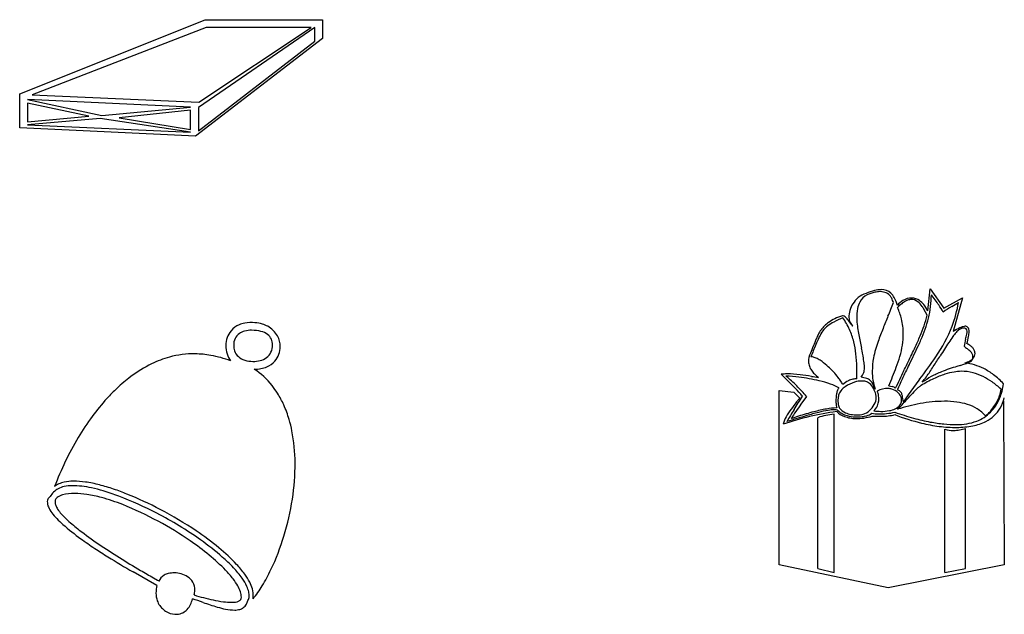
# Model space of a CAD drawing. Extents: x -22.9 to 5.1, y -1.1 to 4.1.
# Tile 4 of 4: x -1.1 to 5.1, y -0.2 to 3.6. Entities that reach past the tile are written whole.
import ezdxf

# ---------------------------------------------------------------- set-up
doc = ezdxf.new("R2010")
doc.units = 0

msp = doc.modelspace()

# ---------------------------------------------------------------- linework, layer by layer
at = {"layer": 'Default', "color": 72, "linetype": 'CONTINUOUS'}
for p, q in [((-1.138024, 3.090819), (0.039728, 3.562074)), ((0.04667, 3.512712), (-1.059353, 3.084648)), ((0.737741, 3.512712), (-0.002692, 3.005206)), ((0.001164, 3.039143), (0.714603, 3.512712)), ((0.039728, 3.562074), (0.787104, 3.562074)), ((0.714603, 3.512712), (0.04667, 3.512712)), ((0.737741, 3.426328), (0.737741, 3.512712)), ((0.787104, 3.562074), (0.787104, 3.442525)), ((0.787104, 3.442525), (-0.021203, 2.82164)), ((-0.002692, 2.856348), (0.737741, 3.426328)), ((-1.138024, 2.87563), (-1.138024, 3.090819)), ((-1.059353, 3.084648), (0.001164, 3.039143)), ((-1.088662, 3.054568), (-0.616635, 2.952759)), ((-0.052055, 3.005977), (-1.088662, 3.054568)), ((-0.699163, 2.948902), (-1.088662, 3.03143)), ((-1.088662, 3.03143), (-1.088662, 2.912652)), ((-0.616635, 2.952759), (-0.052055, 3.005977)), ((-0.002692, 3.005206), (-0.002692, 2.856348)), ((-1.088662, 2.912652), (-0.699163, 2.948902)), ((-0.052055, 2.987466), (-0.50557, 2.939647)), ((-0.052055, 2.865603), (-0.052055, 2.987466)), ((-0.627433, 2.935019), (-1.088662, 2.89337)), ((-1.088662, 2.89337), (-0.052055, 2.848635)), ((-0.052055, 2.848635), (-0.627433, 2.935019)), ((-0.50557, 2.939647), (-0.052055, 2.865603)), ((-0.021203, 2.82164), (-1.138024, 2.87563)), ((4.632072, 1.71363), (4.647497, 1.85169)), ((4.647497, 1.85169), (4.733881, 1.729056)), ((4.733881, 1.729056), (4.852659, 1.796157)), ((4.852659, 1.796157), (4.79327, 1.58174)), ((4.61833, 1.703704), (4.610068, 1.719406)), ((4.628986, 1.684321), (4.61833, 1.703704)), ((4.200627, 1.527774), (4.211791, 1.47479)), ((4.18087, 1.28171), (4.18087, 1.356603)), ((4.839117, 1.365941), (4.818033, 1.359712)), ((4.839117, 1.365941), (4.862348, 1.373259)), ((3.700359, 1.309476), (3.769938, 1.241623)), ((3.687247, 0.09933), (3.687247, 1.207667)), ((3.687247, 1.207667), (3.781344, 1.195326)), ((3.781344, 1.195326), (3.818366, 1.158304)), ((4.384489, 1.235433), (4.406195, 1.231977)), ((3.818366, 1.158304), (3.799289, 1.13372)), ((3.862329, 1.168331), (3.826683, 1.119634)), ((5.114125, 1.140565), (5.118767, 1.159134)), ((5.114125, 1.140565), (5.118753, 0.09933)), ((3.934058, 0.076191), (3.934058, 1.034128)), ((4.036639, 0.05151), (4.036639, 1.055724)), ((4.741594, 0.05151), (4.741594, 0.961627)), ((4.871941, 0.076963), (4.871941, 0.965483)), ((4.379861, -0.046443), (3.687247, 0.09933)), ((3.934058, 0.076191), (4.036639, 0.05151)), ((5.118753, 0.09933), (4.379861, -0.046443)), ((4.741594, 0.05151), (4.871941, 0.076963)), ((-0.266473, -0.031256), (-0.417273, 0.054663)), ((-0.287817, 0.016615), (-0.262642, 0.002391)), ((-0.251047, -0.00349), (-0.254132, -0.005032))]:
    msp.add_line(p, q, dxfattribs=at)
for centre, radius, start, end in [((4.275497, 1.695877), 0.132064, 105.475445, 129.846965), ((4.418658, 1.385125), 0.472964, 105.298918, 112.159966), ((4.373137, 1.518091), 0.321801, 103.782101, 113.187883), ((4.342941, 1.661918), 0.186, 92.040532, 105.298918), ((4.330508, 1.691882), 0.142859, 91.177258, 103.782101), ((4.329606, 1.735763), 0.098968, 72.644779, 91.177258), ((4.339359, 1.762449), 0.085406, 46.674046, 92.040532), ((4.33749, 1.760989), 0.072539, 42.269683, 72.644779), ((4.319612, 1.741514), 0.114185, 29.056467, 46.674046), ((4.060765, 1.814242), 0.594446, 345.587817, 360.115403), ((3.725829, 1.093471), 1.176855, 33.905212, 37.841026), ((4.288668, 1.673286), 0.157174, 147.394102, 181.39203), ((4.300857, 1.665489), 0.171644, 129.846965, 147.394102), ((4.34321, 1.694913), 0.160037, 152.537029, 168.563353), ((4.295184, 1.719874), 0.105912, 117.408854, 152.537029), ((0.431039, 3.30431), 4.269766, 337.633558, 338.872645), ((4.329119, 1.75338), 0.083851, 27.949827, 42.269683), ((4.293155, 1.734298), 0.124564, 14.414179, 27.949827), ((4.233592, 1.693721), 0.21259, 14.67185, 29.056467), ((4.552788, 1.654142), 0.147034, 122.034934, 140.550674), ((4.64284, 1.542917), 0.277876, 129.203032, 136.645086), ((4.56709, 1.635786), 0.158031, 119.003726, 129.203032), ((4.527263, 1.694935), 0.098913, 88.051304, 122.034934), ((4.536343, 1.691248), 0.094616, 106.567856, 119.003726), ((4.527586, 1.72068), 0.063909, 93.848947, 106.567856), ((4.527843, 1.716869), 0.067729, 52.212674, 93.848947), ((4.527495, 1.701754), 0.092091, 55.345283, 88.051304), ((4.469558, 1.649893), 0.156453, 35.426096, 50.37276), ((4.506321, 1.671123), 0.129328, 39.328433, 55.345283), ((4.438706, 1.615725), 0.216739, 26.854133, 39.328433), ((4.630589, 2.052455), 0.348449, 296.48358, 304.505056), ((4.037121, 1.903443), 0.802831, 339.048091, 350.092267), ((4.457008, 1.671892), 0.27614, 168.563353, 181.596312), ((4.035162, 1.554155), 0.443584, 13.928328, 23.873742), ((4.445678, 1.632906), 0.185759, 27.752815, 35.426096), ((4.183361, 1.40098), 0.625587, 29.091701, 33.905212), ((4.930705, 1.450083), 0.324545, 116.48358, 128.195198), ((0.321983, 1.469456), 0.167976, 100.180736, 113.186319), ((0.334325, 1.400728), 0.237804, 84.574417, 100.180736), ((0.33273, 1.383938), 0.254669, 73.494604, 84.574417), ((0.357898, 1.468872), 0.166084, 61.177388, 73.494604), ((4.145211, 1.44935), 0.238147, 127.061331, 143.126943), ((4.120941, 1.458385), 0.20211, 115.016591, 127.70413), ((4.148118, 1.437285), 0.249577, 115.268411, 125.924502), ((4.929596, -0.138835), 1.992277, 114.855767, 116.666392), ((4.210549, 1.305023), 0.395833, 107.752422, 115.268411), ((4.089248, 1.658708), 0.023307, 58.900819, 88.499929), ((3.756849, 1.425447), 0.414377, 23.966022, 35.980074), ((4.072017, 1.630143), 0.056666, 42.265426, 58.900819), ((3.496846, 1.13631), 0.81473, 35.974673, 40.761303), ((4.203639, 1.67122), 0.072121, 181.39203, 207.225677), ((4.227293, 1.683389), 0.098722, 207.225677, 223.924421), ((4.608333, 1.676109), 0.427524, 181.596312, 188.13812), ((9.572023, -0.45707), 5.614847, 157.633558, 158.497742), ((4.091375, 1.568096), 0.385669, 359.90241, 373.928328), ((3.583995, 1.969146), 1.083112, 337.452976, 344.75371), ((3.738697, 1.897008), 0.926979, 336.587281, 345.587817), ((0.314154, 1.494322), 0.141774, 139.627921, 180.613486), ((0.306613, 1.505339), 0.12894, 113.186319, 141.18737), ((0.303207, 1.502715), 0.080366, 124.045201, 154.906687), ((0.316321, 1.483306), 0.103789, 103.877488, 124.045201), ((0.333831, 1.412429), 0.176797, 89.329303, 103.877488), ((0.339075, 1.363458), 0.225779, 75.585356, 90.805522), ((0.364254, 1.461417), 0.124635, 54.022502, 75.585356), ((0.359671, 1.472095), 0.162406, 29.987451, 61.177388), ((4.098722, 1.484221), 0.180034, 143.126943, 154.113586), ((4.222425, 1.405675), 0.313161, 144.939039, 153.152864), ((4.089666, 1.498844), 0.150971, 127.70413, 144.939039), ((3.699119, 1.399785), 0.477553, 14.092037, 23.966022), ((5.530442, 1.80797), 1.359014, 188.13812, 191.898368), ((6.386882, 0.797735), 2.191448, 158.497742, 160.806801), ((3.983826, 1.568279), 0.493217, 342.94323, 359.90241), ((3.922107, 1.947482), 0.925987, 325.308664, 339.048091), ((5.002582, 1.400873), 0.257889, 137.326105, 144.752564), ((5.068254, 1.111164), 0.54503, 115.116049, 120.30008), ((4.910153, 1.486085), 0.132174, 125.253289, 137.326105), ((4.873049, 1.53858), 0.06789, 107.478007, 125.253289), ((4.910023, 1.448704), 0.172243, 108.46298, 115.116049), ((4.853725, 1.543784), 0.059561, 76.42285, 91.025131), ((4.871948, 1.566435), 0.048528, 92.276398, 109.843351), ((4.861881, 1.577555), 0.024819, 53.497305, 76.42285), ((4.870898, 1.592841), 0.022101, 41.760089, 92.276398), ((4.353526, 1.680666), 0.539355, 344.072616, 347.555189), ((4.866671, 1.584881), 0.016089, 357.851247, 411.693079), ((4.77136, 1.588457), 0.111468, 347.555189, 357.851247), ((4.865061, 1.589343), 0.028813, 14.756153, 39.217167), ((4.730672, 1.5807), 0.16442, 349.238379, 359.56756), ((4.829416, 1.579954), 0.065674, 359.56756, 374.756153), ((0.322817, 1.49577), 0.10109, 156.055872, 181.244526), ((0.393992, 1.502383), 0.074013, 24.929602, 54.022502), ((0.380861, 1.498169), 0.087714, 359.014401, 383.810357), ((0.386518, 1.487587), 0.13141, 359.584118, 389.987451), ((6.381693, 0.473374), 2.67718, 156.634889, 158.767834), ((4.585879, 1.221705), 0.720523, 153.152864, 157.452811), ((4.559958, 1.260392), 0.692711, 154.113586, 156.634889), ((3.594182, 1.373442), 0.585747, 6.396332, 14.092037), ((5.442255, 1.126563), 1.191224, 160.806801, 163.390859), ((1.614897, 2.840935), 3.236677, 334.0454, 335.8643), ((3.264678, 2.101718), 1.428856, 335.8643, 337.452976), ((3.455784, 2.019511), 1.235276, 334.768028, 336.587281), ((8.09329, -0.698196), 3.99437, 146.418284, 147.842686), ((6.103324, 0.623019), 1.605735, 144.752564, 146.418284), ((5.085437, 1.471798), 0.221775, 164.072616, 175.902806), ((4.809755, 1.361223), 0.159858, 54.824651, 63.7633), ((4.543083, 1.616354), 0.355368, 341.672866, 349.238379), ((-0.033454, 0.86292), 0.576656, 88.979841, 105.384075), ((-0.034356, 0.81226), 0.627325, 79.800781, 88.979841), ((0.350962, 1.490759), 0.178585, 179.344152, 196.646696), ((0.318638, 1.481094), 0.144847, 196.646696, 216.163327), ((0.330822, 1.492091), 0.109081, 179.220754, 197.405219), ((0.306076, 1.484334), 0.083148, 197.405219, 228.881419), ((0.377261, 1.489369), 0.090681, 305.63503, 333.992463), ((0.361557, 1.494404), 0.107028, 335.256397, 361.207724), ((0.381494, 1.485166), 0.136438, 318.020102, 360.616235), ((3.990148, 1.392526), 0.115479, 154.132448, 181.21796), ((5.822484, 0.708293), 2.059472, 157.452811, 159.7669), ((2.869048, 1.19187), 1.372225, 9.217381, 11.898368), ((4.81583, 1.313418), 0.537524, 163.390859, 169.233103), ((0.008286, 3.64413), 5.046395, 333.240608, 334.768028), ((5.010615, 1.64428), 0.214392, 226.937386, 233.227574), ((4.735154, 1.275695), 0.245753, 46.366043, 53.227574), ((4.845592, 1.412071), 0.09765, 42.659913, 54.824651), ((4.870073, 1.41564), 0.051377, 28.123619, 47.5703), ((4.880043, 1.423479), 0.038952, 359.083206, 384.866045), ((4.870994, 1.435478), 0.063109, 26.343892, 42.659913), ((4.890011, 1.4409), 0.042862, 315.958239, 361.238649), ((4.881574, 1.440718), 0.051301, 1.238649, 26.343892), ((-0.014171, 0.792838), 0.649343, 105.384075, 116.085092), ((-0.053765, 0.704378), 0.736938, 69.717192, 79.800781), ((0.3243, 1.505211), 0.11086, 228.881419, 253.000084), ((0.341739, 1.56225), 0.170505, 253.000084, 270.889379), ((0.346296, 1.571708), 0.179953, 269.391606, 284.22863), ((0.361654, 1.511141), 0.117469, 284.22863, 305.63503), ((0.379088, 1.482643), 0.136584, 292.738241, 319.482073), ((3.966547, 1.392024), 0.091873, 181.21796, 199.992344), ((3.889028, 1.350743), 0.069806, 72.116531, 89.124192), ((3.869306, 1.289622), 0.13403, 60.492039, 72.116531), ((3.810292, 1.185348), 0.253846, 53.719123, 60.492039), ((3.669867, 0.99405), 0.491152, 47.788884, 53.719123), ((3.443971, 1.356603), 0.736898, 360, 366.396332), ((3.545349, 1.301618), 0.687078, 5.948841, 9.217381), ((4.743964, 1.327084), 0.464371, 169.233103, 179.750986), ((3.265977, 1.788525), 1.244094, 339.63353, 342.94323), ((-12.130222, 9.5314), 18.52362, 333.720308, 334.0454), ((0.965658, 3.993963), 4.521634, 323.082855, 325.308664), ((-1.446513, 5.299418), 7.274136, 327.196182, 327.842686), ((4.783447, 1.623731), 0.262606, 287.484966, 295.221084), ((4.815926, 1.550993), 0.176881, 287.150331, 298.558462), ((4.826239, 1.024398), 0.36002, 63.276657, 83.325287), ((4.871494, 1.436799), 0.055976, 295.221084, 306.119536), ((4.860106, 1.469821), 0.084465, 298.558462, 315.958239), ((4.884165, 1.419436), 0.034481, 306.119536, 328.426891), ((4.878884, 1.421603), 0.040126, 329.739641, 361.789163), ((0.065252, 0.630609), 0.829971, 116.085092, 126.846814), ((0.079574, 0.931009), 0.493898, 38.427498, 56.403276), ((0.354192, 1.581287), 0.238887, 269.682827, 279.920922), ((0.36597, 1.513943), 0.170521, 279.920922, 292.738241), ((3.986435, 1.39926), 0.113037, 199.992344, 214.461466), ((4.02631, 1.426626), 0.161399, 214.461466, 225.013269), ((3.619846, 0.938905), 0.565604, 38.327224, 47.788884), ((4.118842, 1.361233), 0.114019, 321.955385, 339.15009), ((4.156346, 1.346949), 0.073888, 339.15009, 361.018847), ((3.944176, 1.343176), 0.286091, 1.018847, 5.948841), ((4.628919, 1.327584), 0.349325, 179.750986, 198.735713), ((1.834388, 2.319975), 2.771145, 336.960254, 339.63353), ((8.290435, -0.552113), 4.250937, 153.720308, 155.373829), ((7.272982, -0.019072), 3.089627, 153.240608, 155.178413), ((3.340847, 2.213723), 1.578494, 324.344586, 327.196182), ((4.934868, 0.789304), 0.577766, 111.940937, 118.967916), ((5.1286, 0.308371), 1.096253, 106.457203, 111.940937), ((4.871276, 0.906108), 0.42415, 99.748723, 107.842556), ((4.853713, 1.008335), 0.320425, 91.507181, 99.748723), ((4.852223, 1.064951), 0.26379, 75.020162, 91.507181), ((4.835075, 1.000862), 0.330133, 63.240323, 75.020162), ((4.807525, 0.987228), 0.401634, 52.719768, 63.276657), ((0.162979, 0.500197), 0.992936, 126.846814, 133.431333), ((3.743306, 0.923229), 0.388627, 90.680607, 96.344679), ((3.724383, 0.631308), 0.666634, 82.295994, 89.41323), ((2.984791, 0.399041), 1.168376, 45.797455, 50.293713), ((3.745714, 0.720495), 0.591376, 82.712145, 90.680607), ((3.628101, -0.080438), 1.384863, 76.871128, 82.295994), ((3.523701, -1.015511), 2.341521, 80.922616, 82.712145), ((4.138737, 2.834019), 1.556831, 260.922616, 262.588521), ((4.081587, 1.481929), 0.239591, 225.013269, 233.154652), ((3.767183, 0.515872), 0.772548, 71.287953, 76.871128), ((3.804973, 1.085253), 0.329617, 33.164821, 38.327224), ((3.977196, 1.197801), 0.12388, 21.855197, 33.164821), ((4.179131, 1.154168), 0.124968, 113.576307, 134.09556), ((4.246271, 1.01808), 0.254216, 107.995355, 123.122666), ((4.198489, 1.117743), 0.166125, 104.831217, 114.670574), ((4.181957, 1.180176), 0.10154, 90.613465, 104.831217), ((4.213222, 1.11982), 0.147243, 90.585232, 107.995355), ((4.191264, 1.12001), 0.171836, 71.712803, 84.197836), ((4.212666, 1.174321), 0.09274, 74.034469, 90.585232), ((4.217906, 1.192636), 0.073689, 53.839122, 74.034469), ((4.220239, 1.213224), 0.074258, 51.184655, 70.372079), ((4.206699, 1.180349), 0.09024, 24.446144, 52.69797), ((4.236147, 1.231311), 0.050205, 24.321486, 52.392355), ((3.801939, 1.017595), 0.534134, 21.733567, 26.029211), ((5.539843, 0.782543), 1.180084, 155.178413, 158.643495), ((8.042633, -1.322893), 4.330062, 143.082855, 144.610792), ((5.039851, 0.497285), 0.867241, 115.252972, 121.273064), ((5.074177, 0.537651), 0.865405, 118.967916, 123.494856), ((4.204654, 1.594034), 0.515397, 319.504788, 324.344586), ((4.923413, 0.744134), 0.594308, 107.842556, 115.252972), ((4.783215, 0.898017), 0.445314, 54.672693, 63.240323), ((4.687525, 0.763006), 0.610797, 47.785043, 54.672693), ((4.750792, 0.912701), 0.495299, 42.814012, 52.719768), ((0.32985, 0.323929), 1.235663, 133.431333, 137.667189), ((0.06298, 0.917844), 0.51508, 31.793809, 38.427498), ((-0.046467, 0.85), 0.643849, 24.299609, 31.793809), ((2.854438, 0.30284), 1.31128, 42.999106, 45.71939), ((3.206296, 0.6268), 0.850667, 39.538443, 45.797455), ((3.515931, 0.919673), 0.406815, 38.091548, 42.999106), ((3.91392, 0.949088), 0.315156, 60.677067, 71.287953), ((4.161322, 1.16797), 0.110168, 158.216194, 170.514707), ((4.106923, 1.189711), 0.051586, 138.542423, 158.216194), ((4.154838, 1.150386), 0.092877, 138.33165, 159.252816), ((4.167022, 1.139543), 0.109186, 123.122666, 138.33165), ((4.101989, 1.127598), 0.207446, 15.514441, 25.741292), ((4.37416, 1.094403), 0.124886, 86.136833, 120.265186), ((4.208958, 1.154009), 0.113074, 10.161582, 25.263931), ((4.37557, 1.115285), 0.103956, 74.48932, 86.136833), ((4.377917, 1.123742), 0.09518, 45.721128, 74.48932), ((4.400066, 1.19348), 0.038982, 62.759446, 80.953568), ((4.405953, 1.208832), 0.022709, 27.268397, 58.23243), ((4.379598, 1.108756), 0.12027, 50.068782, 59.415348), ((4.392661, 1.13645), 0.075807, 28.052912, 46.99398), ((4.433666, 1.172311), 0.036837, 30.824694, 51.105185), ((4.379134, 1.155584), 0.093231, 10.62724, 22.450176), ((5.067954, 0.694384), 0.727123, 133.769921, 138.320056), ((4.69771, 1.080876), 0.191907, 127.481358, 133.769921), ((4.611097, 1.193829), 0.049569, 115.636121, 127.481358), ((4.753872, 1.297285), 0.363432, 337.274887, 352.415414), ((4.970412, 1.219027), 0.127568, 338.694589, 358.361609), ((0.464137, 0.201596), 1.417318, 137.667189, 143.634613), ((5.081127, 0.096105), 1.649167, 141.010696, 143.023182), ((1.392473, 2.640176), 2.851466, 326.952266, 328.978488), ((4.320212, 1.141423), 0.271261, 170.514707, 180.832956), ((4.252291, 1.136137), 0.203316, 179.621521, 186.756793), ((4.214377, 1.143076), 0.153062, 174.57382, 189.855539), ((4.160668, 1.148177), 0.099111, 159.252816, 174.57382), ((4.216009, 1.163577), 0.089064, 328.976414, 358.592514), ((4.217624, 1.159698), 0.087438, 1.108769, 15.514441), ((4.213541, 1.15483), 0.108418, 335.787394, 370.161582), ((4.416709, 1.144898), 0.049523, 323.572338, 356.504334), ((4.409357, 1.145347), 0.056888, 356.504334, 388.052912), ((0.485006, 4.774765), 5.409074, 317.442309, 318.320056), ((3.46022, 0.943058), 1.036328, 10.682943, 12.806965), ((6.002544, 0.126345), 1.827613, 144.610792, 146.496465), ((4.742191, 0.269954), 0.868305, 90.285082, 100.536572), ((4.740775, 0.554496), 0.583759, 82.528169, 90.285082), ((4.764563, 0.735876), 0.400826, 72.639798, 82.528169), ((4.831983, 1.264571), 0.278747, 315.497155, 337.274887), ((4.795009, 1.287433), 0.315838, 327.026811, 338.694589), ((4.88678, 1.217131), 0.239127, 329.320884, 345.963757), ((-0.090534, 0.830104), 0.692199, 16.209194, 24.299609), ((4.087225, 0.844433), 0.405047, 143.023182, 151.050906), ((4.749498, 0.45612), 1.153496, 146.952266, 151.334508), ((5.190324, 0.121459), 1.689932, 143.79616, 147.59133), ((4.421833, -0.933931), 2.070028, 104.360594, 107.17806), ((4.788067, -2.139064), 3.317547, 104.842391, 106.186009), ((4.257012, -0.512805), 1.598491, 97.310579, 103.60735), ((4.213212, -0.119079), 1.228895, 100.524707, 104.360594), ((4.099869, 0.45788), 0.630962, 99.190962, 104.842391), ((4.062418, 0.692582), 0.403345, 91.251603, 100.524707), ((4.043141, 0.808478), 0.275805, 90.70986, 99.190962), ((4.038602, 1.010251), 0.074018, 73.376301, 89.131374), ((4.159419, 1.125133), 0.109794, 186.756793, 195.479353), ((4.159147, 1.187667), 0.156071, 227.450227, 248.742828), ((4.160459, 1.188121), 0.146881, 226.728069, 254.016735), ((4.137713, 1.129757), 0.07525, 189.855539, 208.122148), ((4.152519, 1.162927), 0.106302, 220.218016, 246.535797), ((4.169759, 1.202645), 0.1496, 246.535797, 259.91382), ((4.196434, 1.147856), 0.094581, 285.819581, 313.720283), ((4.13455, 1.212568), 0.184121, 313.720283, 328.976414), ((4.202892, 1.159619), 0.120094, 316.234169, 335.787394), ((4.358993, 1.975812), 0.901936, 265.58875, 268.385675), ((4.328028, 1.473957), 0.415941, 268.782005, 283.097216), ((4.336429, 1.378703), 0.304481, 269.4646, 279.850096), ((4.364134, 1.219143), 0.142534, 279.850096, 295.717801), ((5.026159, 2.788466), 1.82258, 250.650436, 254.606019), ((4.388857, 1.167812), 0.08556, 295.717801, 322.301079), ((4.79007, 0.012536), 1.130138, 100.536572, 108.002424), ((4.011322, 1.536953), 0.621765, 313.687812, 317.442309), ((4.799806, 0.84861), 0.282712, 58.912741, 72.639798), ((4.857103, 1.239883), 0.243526, 290.705277, 315.497155), ((4.829256, 0.897455), 0.225676, 40.545063, 58.912741), ((4.844828, 1.227091), 0.240367, 310.441246, 320.561348), ((4.903478, 1.207224), 0.219711, 296.624067, 329.320884), ((4.73456, 1.31779), 0.383145, 320.561348, 328.138186), ((0.665861, 0.05306), 1.667828, 143.634613, 149.138841), ((-0.227411, 0.790313), 0.834743, 10.994953, 16.209194), ((4.402713, -1.114724), 2.217793, 103.60735, 108.106152), ((3.961355, 0.919449), 0.258637, 152.096028, 163.420598), ((6.392083, -7.665159), 9.071727, 106.186009, 107.01576), ((3.9937, 0.451021), 0.620412, 107.17806, 111.769682), ((4.049073, 0.726697), 0.328241, 101.158481, 110.511533), ((4.070524, 0.617945), 0.439088, 94.42596, 101.158481), ((4.170042, 1.215672), 0.186119, 248.742828, 260.069421), ((4.178277, 1.250327), 0.211588, 254.016735, 268.419676), ((4.179273, 1.268399), 0.239648, 260.069421, 268.634575), ((4.183161, 1.277989), 0.226128, 259.91382, 270.396525), ((4.180915, 1.345964), 0.307262, 268.419676, 276.42414), ((4.181119, 1.345858), 0.31713, 268.634575, 287.944005), ((4.186238, 1.183843), 0.131985, 269.343733, 285.819581), ((4.194985, 1.221), 0.181508, 276.42414, 286.346054), ((4.218504, 1.140812), 0.097942, 286.346054, 306.315928), ((4.32597, 1.377143), 0.319105, 261.083337, 268.782005), ((4.323394, 2.251111), 1.207779, 267.885101, 270.650774), ((4.331149, 1.568354), 0.524978, 270.650774, 275.360004), ((4.357513, 1.28736), 0.242751, 275.360004, 285.474614), ((4.909539, 2.304888), 1.342989, 248.726771, 256.36255), ((4.89881, 2.325939), 1.342841, 254.606019, 259.264405), ((4.836481, 1.997192), 1.008238, 259.264405, 264.198239), ((4.8308, 1.309473), 0.317922, 278.892235, 290.705277), ((4.856867, 1.300208), 0.323724, 280.86319, 296.624067), ((-0.478082, 0.741611), 1.090101, 0.270592, 10.994953), ((4.832985, 1.989354), 1.018301, 256.36255, 262.77595), ((4.811694, 1.82138), 0.848983, 262.77595, 270.439469), ((4.812636, 1.76252), 0.772357, 264.198239, 270.051598), ((4.79555, 1.128809), 0.175674, 252.113152, 270.044463), ((4.795514, 1.176034), 0.222898, 270.044463, 280.109523), ((4.812942, 1.423614), 0.433452, 270.051598, 278.892235), ((4.813977, 1.523704), 0.551298, 270.439469, 280.86319), ((4.776012, 1.285408), 0.333997, 280.109523, 286.691288), ((0.864591, -0.065694), 1.899337, 149.138841, 154.408518), ((1.130828, -0.193205), 2.194534, 154.408518, 158.907003), ((-0.830492, 0.739946), 1.442515, 351.104798, 360.270592), ((-0.796311, 0.339283), 0.291248, 90.189811, 101.812599), ((-0.795511, 0.097898), 0.532635, 81.928111, 90.189811), ((-0.83533, 0.471911), 0.124824, 117.57515, 150.933602), ((-0.842434, 0.507672), 0.115816, 114.298463, 129.863109), ((-0.821995, 0.446378), 0.153629, 102.564671, 117.57515), ((-0.822116, 0.462671), 0.165191, 101.812599, 114.298463), ((-0.804146, 0.366293), 0.235679, 90.114847, 102.564671), ((-0.803608, 0.097607), 0.504365, 83.148893, 90.114847), ((-0.827248, -0.099152), 0.70254, 78.007765, 83.148893), ((-0.835356, -0.183052), 0.816396, 75.48536, 81.928111), ((-0.884679, -0.369524), 0.978943, 73.528127, 78.007765), ((-0.940537, -0.589328), 1.236067, 71.135462, 75.48536), ((-0.993258, -0.736743), 1.361879, 69.126547, 73.528127), ((-1.099592, -1.054832), 1.727994, 68.142091, 71.135462), ((-0.93228, 0.501658), 0.030663, 151.364513, 179.916989), ((-0.87146, 0.503893), 0.091509, 181.372119, 203.930008), ((-0.915503, 0.491371), 0.050328, 125.087672, 150.239945), ((-0.880147, 0.499705), 0.033432, 144.344952, 181.823784), ((-0.872958, 0.494549), 0.042279, 128.689573, 144.344952), ((-0.856036, 0.473418), 0.06935, 115.463607, 128.689573), ((-0.831798, 0.42252), 0.125725, 106.037913, 115.463607), ((-0.789967, 0.231383), 0.321226, 89.675009, 103.789349), ((-0.791195, 0.014963), 0.53765, 81.397898, 89.675009), ((-0.829891, -0.240837), 0.796361, 74.566474, 81.397898), ((-0.963547, -0.724966), 1.2986, 68.309455, 74.566474), ((-1.319482, -1.592228), 2.277453, 62.438567, 69.126547), ((-1.295771, -1.543879), 2.254922, 62.210704, 68.142091), ((-1.119332, 0.785153), 1.734871, 343.151902, 351.104798), ((-0.780797, 0.544126), 0.190699, 203.930008, 216.551758), ((-0.848853, 0.500702), 0.064741, 181.823784, 201.191163), ((-0.789551, 0.523693), 0.128345, 201.191163, 213.348105), ((-0.680788, 0.595268), 0.258545, 213.348105, 221.751254), ((-1.258041, -1.465353), 2.095406, 61.479816, 68.309455), ((-1.411589, -1.763647), 2.50334, 56.137828, 62.210704), ((-0.64137, 0.647492), 0.364262, 216.551758, 224.135885), ((-0.409079, 0.87288), 0.687927, 224.135885, 228.723566), ((-0.499021, 0.757508), 0.502187, 221.751254, 228.183986), ((0.17277, 1.508444), 1.509762, 228.183986, 231.885954), ((-1.388196, -1.723882), 2.42596, 54.75136, 62.438567), ((-1.354338, -1.642561), 2.297088, 55.565765, 61.479816), ((0.1939, 1.559807), 1.601958, 228.723566, 233.926648), ((0.486082, 1.907824), 2.017373, 231.885954, 236.204576), ((-1.036379, -1.204478), 1.829952, 50.483343, 56.137828), ((0.48066, 1.953437), 2.088965, 233.926648, 236.868249), ((-1.072608, -1.231631), 1.798857, 50.732342, 55.565765), ((-0.939557, -1.089041), 1.648593, 48.654565, 54.75136), ((-0.921949, 0.725379), 1.528636, 334.587308, 343.151902), ((2.46069, 4.987121), 5.711638, 236.868249, 237.862888), ((2.329269, 4.661618), 5.33109, 236.204576, 239.583077), ((-0.681586, -0.774335), 1.272367, 43.541769, 50.483343), ((1.733292, 3.829216), 4.344213, 237.862888, 240.327523), ((-0.731416, -0.814296), 1.259801, 44.271855, 50.732342), ((-0.641586, -0.750409), 1.19753, 43.985642, 48.654565), ((5.251104, 9.638397), 11.102177, 239.583077, 240.072482), ((-0.28213, -0.376287), 0.632338, 37.618836, 44.271855), ((-0.216227, -0.339851), 0.606355, 35.767789, 43.985642), ((-0.210639, -0.32677), 0.62267, 36.036082, 43.541769), ((-0.560369, 0.55359), 1.128321, 328.67422, 334.587308), ((-0.216575, 0.078843), 0.089258, 238.928297, 247.281382), ((-0.180644, -0.035788), 0.079665, 119.256933, 157.289929), ((-0.170683, -0.053571), 0.100047, 103.180693, 119.256933), ((-0.155785, -0.117182), 0.165379, 89.334731, 103.180693), ((-0.15176, -0.096257), 0.144459, 56.439256, 90.83511), ((-0.126583, -0.063188), 0.103019, 31.051934, 57.939989), ((-0.07193, -0.214301), 0.366964, 29.322541, 37.618836), ((0.028107, -0.16384), 0.305225, 24.327025, 35.767789), ((-0.012035, -0.182285), 0.37707, 27.040299, 36.036082), ((-0.039017, -0.081192), 0.232873, 167.617765, 179.842513), ((-0.127848, -0.060609), 0.102813, 358.735044, 389.457022), ((0.060226, -0.14007), 0.215387, 18.587157, 29.322541), ((0.148174, -0.109559), 0.173458, 12.462248, 24.327025), ((0.11352, -0.1182), 0.236106, 15.908439, 27.040299), ((0.186892, -0.097288), 0.159811, 357.334414, 375.908439), ((-0.312112, 0.402494), 0.837699, 321.684782, 328.67422), ((-0.123922, -0.080958), 0.147967, 179.842513, 198.778201), ((-0.192173, -0.087848), 0.154438, 334.868283, 349.168911), ((-0.764975, -2.388468), 2.384334, 70.602542, 72.310786), ((-0.219239, -0.052237), 0.19447, 348.145168, 356.863117), ((0.416724, 1.366699), 1.525433, 253.013848, 257.669956), ((0.257521, 0.638363), 0.779901, 257.669956, 262.550157), ((0.24043, -0.100573), 0.03346, 289.78718, 321.011132), ((0.138832, -0.113635), 0.132455, 2.939828, 18.587157), ((0.247205, -0.107411), 0.023915, 323.532832, 361.362725), ((0.294977, -0.108853), 0.024277, 311.995858, 346.673422), ((0.195625, -0.099073), 0.124862, 359.63143, 372.462248), ((0.2602, -0.099488), 0.060285, 345.631064, 359.63143), ((0.254126, -0.100418), 0.092505, 349.756061, 357.334414), ((-0.147625, -0.089017), 0.122932, 198.778201, 230.964351), ((-0.139731, -0.084839), 0.131195, 229.435658, 245.032387), ((-0.149557, -0.110194), 0.106015, 297.14356, 316.230072), ((-0.154374, -0.10558), 0.112687, 316.230072, 334.868283), ((0.659921, 1.658316), 1.905979, 250.602542, 253.468055), ((0.292454, 0.420305), 0.614584, 253.468055, 258.526144), ((0.210545, 0.279112), 0.417591, 262.550157, 269.496684), ((0.228295, 0.104214), 0.292048, 258.526144, 269.996197), ((0.208482, 0.044291), 0.182761, 269.496684, 277.953985), ((0.228284, -0.06649), 0.121344, 269.996197, 285.538564), ((0.222512, -0.056123), 0.081372, 277.953985, 291.06343), ((0.241467, -0.113904), 0.07213, 285.538564, 305.225197), ((0.24601, -0.120338), 0.064255, 305.225197, 332.2129), ((0.224994, -0.109263), 0.088011, 332.2129, 348.442847), ((-0.145201, -0.096587), 0.118236, 245.032387, 273.623437), ((-0.143605, -0.121804), 0.092969, 273.623437, 297.14356)]:
    msp.add_arc(centre, radius, start, end, dxfattribs=at)

doc.saveas('drawing.dxf')
